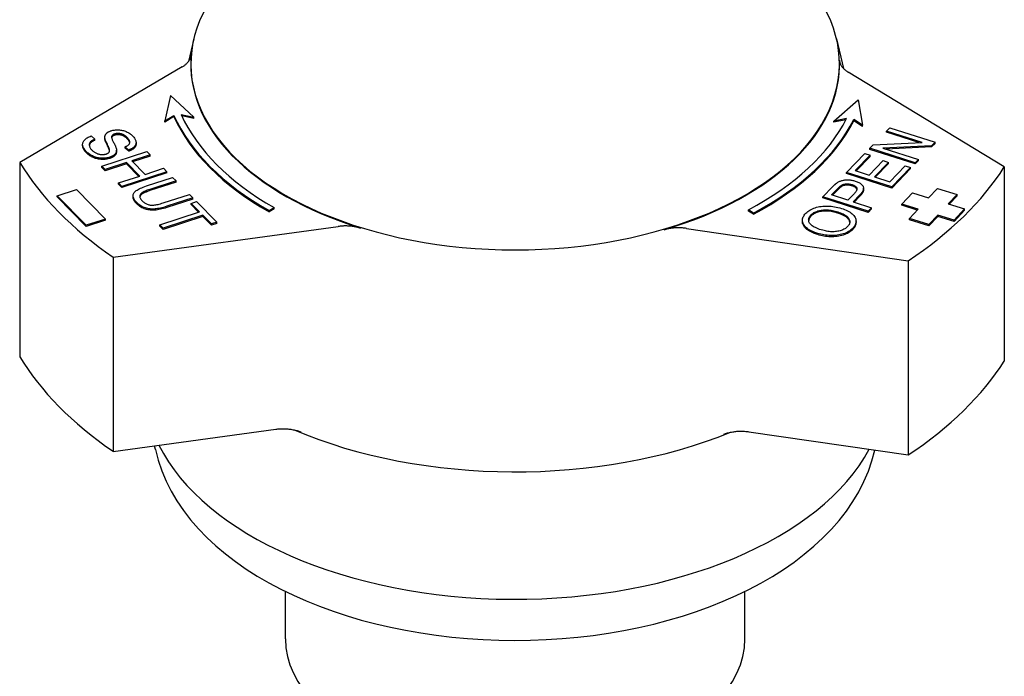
# Model space of a CAD drawing. Header units: millimetres. Extents: x 81 to 326, y -65 to 264.
# Tile 6 of 12: x 260 to 326, y 100 to 145. Entities that reach past the tile are written whole.
import ezdxf

# ---------------------------------------------------------------- set-up
doc = ezdxf.new("R2010")
doc.units = ezdxf.units.MM
doc.layers.add('Detail', color=2, linetype='Continuous')

msp = doc.modelspace()

# ---------------------------------------------------------------- linework, layer by layer
at = {"layer": 'Detail'}
for p, q in [((271.335, 143.459), (270.966, 141.909)), ((314.696, 143.459), (315.177, 141.446)), ((270.545, 141.556), (259.585, 135.106)), ((326.023, 134.804), (315.486, 141.205)), ((269.768, 139.621), (269.387, 137.914)), ((271.345, 138.157), (269.768, 139.621)), ((314.511, 137.898), (316.169, 139.332)), ((316.169, 139.332), (316.454, 137.619)), ((269.387, 137.914), (269.992, 138.282)), ((269.992, 138.2), (269.387, 137.832)), ((269.992, 138.2), (269.992, 138.282)), ((270.481, 138.343), (271.345, 138.157)), ((271.345, 138.075), (270.522, 138.252)), ((269.387, 137.832), (269.387, 137.914)), ((271.345, 138.075), (271.345, 138.157)), ((315.385, 138.068), (314.511, 137.898)), ((315.338, 137.977), (314.511, 137.816)), ((314.511, 137.816), (314.511, 137.898)), ((316.454, 137.619), (315.87, 137.998)), ((315.87, 137.916), (315.87, 137.998)), ((316.454, 137.537), (315.87, 137.916)), ((316.454, 137.537), (316.454, 137.619)), ((264.407, 136.893), (264.655, 136.685)), ((265.793, 136.792), (265.793, 136.874)), ((318.078, 137.226), (318.293, 137.448)), ((320.479, 136.46), (318.078, 137.226)), ((318.078, 137.144), (318.078, 137.226)), ((320.256, 136.45), (318.078, 137.144)), ((318.293, 137.448), (321.352, 136.473)), ((263.833, 136.245), (263.833, 136.327)), ((264.655, 136.603), (264.655, 136.685)), ((265.333, 136.725), (265.333, 136.807)), ((265.333, 136.699), (265.333, 136.78)), ((267.437, 136.36), (267.437, 136.442)), ((316.953, 136.065), (317.184, 136.303)), ((317.184, 136.303), (320.479, 136.46)), ((321.121, 136.235), (317.826, 136.077)), ((321.352, 136.473), (321.121, 136.235)), ((321.352, 136.391), (321.121, 136.153)), ((321.121, 136.153), (321.121, 136.235)), ((321.352, 136.391), (321.352, 136.473)), ((265.123, 134.858), (268.168, 135.848)), ((265.636, 135.937), (265.636, 136.019)), ((266.118, 135.849), (266.118, 135.931)), ((266.939, 135.947), (266.691, 136.158)), ((266.691, 136.076), (266.691, 136.158)), ((266.939, 135.865), (266.691, 136.076)), ((266.939, 135.865), (266.939, 135.947)), ((268.397, 135.617), (267.146, 135.21)), ((268.397, 135.535), (267.207, 135.148)), ((268.168, 135.848), (268.397, 135.617)), ((268.397, 135.535), (268.397, 135.617)), ((315.375, 134.436), (316.606, 135.707)), ((316.967, 135.591), (315.961, 134.554)), ((316.606, 135.707), (316.967, 135.591)), ((320.012, 135.09), (316.953, 136.065)), ((316.953, 135.983), (316.953, 136.065)), ((320.012, 135.008), (316.953, 135.983)), ((316.967, 135.51), (316.967, 135.591)), ((317.826, 136.077), (320.227, 135.312)), ((321.121, 136.153), (318.049, 136.006)), ((259.585, 135.106), (259.585, 121.999)), ((266.786, 135.093), (265.352, 134.627)), ((266.786, 135.011), (265.352, 134.545)), ((267.681, 134.188), (266.786, 135.093)), ((266.786, 135.011), (266.786, 135.093)), ((267.62, 134.168), (266.786, 135.011)), ((267.146, 135.21), (268.041, 134.305)), ((316.967, 135.51), (316.022, 134.534)), ((316.896, 134.256), (317.839, 135.228)), ((318.2, 135.113), (317.258, 134.14)), ((318.2, 135.031), (317.319, 134.121)), ((317.839, 135.228), (318.2, 135.113)), ((318.2, 135.031), (318.2, 135.113)), ((318.298, 133.809), (319.342, 134.887)), ((319.342, 134.887), (319.704, 134.772)), ((320.227, 135.312), (320.012, 135.09)), ((320.227, 135.23), (320.012, 135.008)), ((320.012, 135.008), (320.012, 135.09)), ((320.227, 135.23), (320.227, 135.312)), ((265.352, 134.627), (265.123, 134.858)), ((265.123, 134.776), (265.123, 134.858)), ((265.352, 134.545), (265.123, 134.776)), ((265.352, 134.545), (265.352, 134.627)), ((269.521, 134.48), (266.476, 133.49)), ((269.521, 134.398), (266.476, 133.408)), ((268.041, 134.305), (269.292, 134.712)), ((269.292, 134.712), (269.521, 134.48)), ((269.521, 134.398), (269.521, 134.48)), ((318.434, 133.461), (315.375, 134.436)), ((315.375, 134.354), (315.375, 134.436)), ((318.434, 133.379), (315.375, 134.354)), ((315.961, 134.554), (316.896, 134.256)), ((319.704, 134.772), (318.434, 133.461)), ((319.704, 134.69), (318.434, 133.379)), ((319.704, 134.69), (319.704, 134.772)), ((326.023, 134.804), (326.023, 121.698)), ((266.247, 133.722), (267.681, 134.188)), ((266.476, 133.49), (266.247, 133.722)), ((266.247, 133.64), (266.247, 133.722)), ((266.476, 133.408), (266.247, 133.64)), ((268.146, 133.519), (269.905, 134.091)), ((270.134, 133.86), (268.377, 133.288)), ((270.134, 133.778), (268.377, 133.206)), ((269.905, 134.091), (270.134, 133.86)), ((270.134, 133.778), (270.134, 133.86)), ((317.258, 134.14), (318.298, 133.809)), ((262.111, 132.863), (263.418, 133.286)), ((263.418, 133.286), (265.383, 131.288)), ((266.476, 133.408), (266.476, 133.49)), ((269.277, 132.378), (271.033, 132.949)), ((271.033, 132.949), (271.262, 132.717)), ((313.784, 132.795), (314.426, 133.457)), ((314.371, 132.913), (314.807, 133.362)), ((315.465, 132.564), (314.371, 132.913)), ((314.807, 133.28), (314.432, 132.893)), ((315.904, 133.017), (315.465, 132.564)), ((316.263, 132.899), (315.826, 132.449)), ((316.527, 133.285), (316.527, 133.367)), ((318.434, 133.379), (318.434, 133.461)), ((319.108, 132.296), (319.818, 133.054)), ((319.818, 133.054), (320.919, 132.714)), ((320.919, 132.714), (321.51, 133.346)), ((321.51, 133.346), (322.832, 132.939)), ((322.832, 132.939), (322.24, 132.307)), ((322.832, 132.857), (322.832, 132.939)), ((264.076, 130.865), (262.111, 132.863)), ((262.111, 132.781), (262.111, 132.863)), ((264.076, 130.783), (262.111, 132.781)), ((267.242, 132.774), (267.242, 132.856)), ((271.262, 132.717), (269.503, 132.146)), ((271.262, 132.636), (269.503, 132.064)), ((271.154, 132.346), (271.514, 132.463)), ((271.722, 131.771), (271.154, 132.346)), ((271.154, 132.264), (271.154, 132.346)), ((271.661, 131.751), (271.154, 132.264)), ((271.262, 132.636), (271.262, 132.717)), ((271.514, 132.463), (272.882, 131.079)), ((316.844, 131.82), (313.784, 132.795)), ((313.784, 132.713), (313.784, 132.795)), ((316.844, 131.738), (313.784, 132.713)), ((315.826, 132.449), (317.069, 132.053)), ((316.263, 132.818), (315.887, 132.429)), ((320.209, 131.956), (319.108, 132.296)), ((319.108, 132.214), (319.108, 132.296)), ((320.149, 131.893), (319.108, 132.214)), ((322.24, 132.307), (323.341, 131.968)), ((322.832, 132.857), (322.3, 132.289)), ((269.037, 130.898), (271.722, 131.771)), ((276.408, 131.855), (276.761, 132.058)), ((276.761, 131.976), (276.408, 131.773)), ((276.408, 131.773), (276.408, 131.855)), ((276.761, 131.976), (276.761, 132.058)), ((309.096, 131.693), (308.755, 131.903)), ((308.755, 131.821), (308.755, 131.903)), ((309.096, 131.611), (308.755, 131.821)), ((309.096, 131.611), (309.096, 131.693)), ((317.069, 132.053), (316.844, 131.82)), ((317.069, 131.971), (316.844, 131.738)), ((316.844, 131.738), (316.844, 131.82)), ((317.069, 131.971), (317.069, 132.053)), ((319.617, 131.325), (320.209, 131.956)), ((321.53, 131.549), (320.938, 130.918)), ((322.631, 131.21), (321.53, 131.549)), ((321.53, 131.467), (321.53, 131.549)), ((323.341, 131.968), (322.631, 131.21)), ((323.341, 131.886), (322.631, 131.128)), ((323.341, 131.886), (323.341, 131.968)), ((265.383, 131.288), (264.076, 130.865)), ((265.383, 131.206), (264.076, 130.783)), ((265.383, 131.206), (265.383, 131.288)), ((269.266, 130.667), (269.037, 130.898)), ((269.037, 130.816), (269.037, 130.898)), ((271.951, 131.54), (269.266, 130.667)), ((271.951, 131.458), (269.266, 130.585)), ((272.522, 130.962), (271.951, 131.54)), ((271.951, 131.458), (271.951, 131.54)), ((272.522, 130.88), (271.951, 131.458)), ((272.882, 131.079), (272.522, 130.962)), ((272.882, 130.997), (272.522, 130.88)), ((272.522, 130.88), (272.522, 130.962)), ((272.882, 130.997), (272.882, 131.079)), ((312.4, 131.119), (312.4, 131.201)), ((316.017, 131.076), (316.017, 131.158)), ((320.938, 130.918), (319.617, 131.325)), ((319.617, 131.243), (319.617, 131.325)), ((320.938, 130.836), (319.617, 131.243)), ((321.53, 131.467), (320.938, 130.836)), ((320.938, 130.836), (320.938, 130.918)), ((322.631, 131.128), (321.53, 131.467)), ((322.631, 131.128), (322.631, 131.21)), ((264.076, 130.783), (264.076, 130.865)), ((265.897, 128.719), (281.084, 130.787)), ((269.266, 130.585), (269.037, 130.816)), ((269.266, 130.585), (269.266, 130.667)), ((304.57, 130.657), (319.536, 128.476)), ((265.897, 128.719), (265.897, 115.612)), ((319.536, 128.476), (319.536, 115.369)), ((265.897, 115.612), (276.86, 117.105)), ((308.791, 116.936), (319.536, 115.369)), ((268.741, 115.739), (268.686, 115.992)), ((277.515, 102.952), (277.515, 106.156)), ((308.517, 102.952), (308.517, 106.156))]:
    msp.add_line(p, q, dxfattribs=at)
at = {"layer": 'Detail', "flags": 128}
for points in [[(270.545, 141.556), (270.589, 141.583), (270.632, 141.61), (270.673, 141.638), (270.713, 141.667), (270.751, 141.697), (270.788, 141.727), (270.823, 141.758), (270.856, 141.789), (270.888, 141.821), (270.918, 141.853), (270.947, 141.886), (270.974, 141.92), (270.999, 141.953), (271.022, 141.988), (271.044, 142.022), (271.063, 142.057), (271.081, 142.093), (271.097, 142.128), (271.111, 142.164), (271.123, 142.2), (271.133, 142.236), (271.141, 142.273), (271.147, 142.309), (271.151, 142.346)], [(314.902, 142.012), (314.905, 141.975), (314.909, 141.938), (314.916, 141.901), (314.924, 141.864), (314.935, 141.827), (314.948, 141.791), (314.962, 141.754), (314.979, 141.719), (314.997, 141.683), (315.017, 141.648), (315.04, 141.612), (315.064, 141.578), (315.09, 141.544), (315.117, 141.51), (315.147, 141.477), (315.178, 141.444), (315.211, 141.412), (315.246, 141.381), (315.282, 141.35), (315.32, 141.319), (315.359, 141.29), (315.4, 141.261), (315.442, 141.233), (315.486, 141.205)], [(264.113, 135.812), (264.057, 135.871), (264.008, 135.929), (263.965, 135.985), (263.927, 136.041), (263.896, 136.095), (263.872, 136.147), (263.853, 136.199), (263.841, 136.249), (263.834, 136.299), (263.834, 136.347), (263.839, 136.394), (263.85, 136.441), (263.868, 136.487), (263.891, 136.531), (263.92, 136.575), (263.955, 136.618), (263.995, 136.659), (264.04, 136.699), (264.089, 136.736), (264.143, 136.771), (264.202, 136.805), (264.266, 136.836), (264.334, 136.865), (264.407, 136.893)], [(265.333, 136.78), (265.333, 136.807), (265.333, 136.833), (265.336, 136.859), (265.34, 136.883), (265.346, 136.908), (265.353, 136.931), (265.362, 136.954), (265.373, 136.976), (265.385, 136.998), (265.399, 137.019), (265.415, 137.039), (265.432, 137.059), (265.451, 137.078), (265.471, 137.096), (265.493, 137.114), (265.516, 137.131), (265.54, 137.147), (265.566, 137.163), (265.593, 137.178), (265.622, 137.192), (265.652, 137.206), (265.683, 137.219), (265.716, 137.231), (265.75, 137.243)], [(265.75, 137.243), (265.809, 137.261), (265.869, 137.275), (265.93, 137.288), (265.993, 137.297), (266.057, 137.304), (266.122, 137.308), (266.188, 137.309), (266.256, 137.308), (266.324, 137.304), (266.391, 137.297), (266.458, 137.286), (266.523, 137.273), (266.588, 137.256), (266.652, 137.236), (266.715, 137.214), (266.777, 137.187), (266.838, 137.159), (266.896, 137.128), (266.952, 137.095), (267.006, 137.06), (267.058, 137.023), (267.107, 136.984), (267.154, 136.943), (267.199, 136.9)], [(265.793, 136.874), (265.788, 136.855), (265.787, 136.834), (265.787, 136.809), (265.791, 136.782), (265.798, 136.751), (265.807, 136.718), (265.82, 136.681), (265.835, 136.641), (265.853, 136.599), (265.874, 136.553), (265.897, 136.504), (265.924, 136.453), (265.951, 136.401), (265.976, 136.352), (265.999, 136.305), (266.02, 136.261), (266.039, 136.219), (266.055, 136.18), (266.07, 136.144), (266.083, 136.11), (266.093, 136.079), (266.102, 136.051), (266.108, 136.025), (266.113, 136.001)], [(265.998, 137.03), (265.984, 137.025), (265.971, 137.021), (265.958, 137.016), (265.946, 137.011), (265.934, 137.005), (265.923, 137), (265.912, 136.994), (265.902, 136.989), (265.892, 136.983), (265.882, 136.977), (265.873, 136.97), (265.864, 136.964), (265.856, 136.957), (265.848, 136.951), (265.841, 136.944), (265.834, 136.937), (265.827, 136.929), (265.821, 136.922), (265.815, 136.914), (265.81, 136.907), (265.805, 136.899), (265.801, 136.89), (265.797, 136.882), (265.793, 136.874)], [(265.998, 136.948), (265.984, 136.943), (265.971, 136.939), (265.958, 136.934), (265.946, 136.929), (265.934, 136.923), (265.923, 136.918), (265.912, 136.913), (265.902, 136.907), (265.892, 136.901), (265.882, 136.895), (265.873, 136.889), (265.864, 136.882), (265.856, 136.876), (265.848, 136.869), (265.841, 136.862), (265.834, 136.855), (265.827, 136.847), (265.821, 136.84), (265.815, 136.832), (265.81, 136.825), (265.805, 136.817), (265.801, 136.809), (265.797, 136.8), (265.793, 136.792)], [(266.853, 136.775), (266.819, 136.809), (266.784, 136.841), (266.748, 136.87), (266.712, 136.898), (266.676, 136.923), (266.64, 136.946), (266.603, 136.967), (266.567, 136.986), (266.529, 137.002), (266.492, 137.016), (266.454, 137.028), (266.416, 137.038), (266.378, 137.046), (266.34, 137.053), (266.303, 137.057), (266.267, 137.061), (266.231, 137.062), (266.196, 137.063), (266.162, 137.061), (266.128, 137.058), (266.094, 137.053), (266.062, 137.047), (266.029, 137.039), (265.998, 137.03)], [(266.853, 136.693), (266.819, 136.727), (266.784, 136.759), (266.748, 136.789), (266.712, 136.816), (266.676, 136.841), (266.64, 136.864), (266.603, 136.885), (266.567, 136.904), (266.529, 136.92), (266.492, 136.934), (266.454, 136.946), (266.416, 136.956), (266.378, 136.964), (266.34, 136.971), (266.303, 136.976), (266.267, 136.979), (266.231, 136.981), (266.196, 136.981), (266.162, 136.979), (266.128, 136.976), (266.094, 136.971), (266.062, 136.965), (266.029, 136.957), (265.998, 136.948)], [(267.199, 136.9), (267.245, 136.852), (267.286, 136.803), (267.322, 136.756), (267.353, 136.708), (267.379, 136.661), (267.401, 136.614), (267.417, 136.568), (267.429, 136.522), (267.436, 136.476), (267.437, 136.432), (267.433, 136.389), (267.424, 136.346), (267.409, 136.305), (267.39, 136.265), (267.364, 136.226), (267.334, 136.188), (267.299, 136.152), (267.259, 136.117), (267.216, 136.084), (267.169, 136.053), (267.118, 136.024), (267.062, 135.996), (267.003, 135.97), (266.939, 135.947)], [(264.113, 135.73), (264.09, 135.754), (264.068, 135.777), (264.047, 135.801), (264.027, 135.824), (264.008, 135.847), (263.99, 135.869), (263.973, 135.892), (263.957, 135.914), (263.942, 135.936), (263.928, 135.958), (263.915, 135.98), (263.902, 136.001), (263.891, 136.023), (263.881, 136.044), (263.872, 136.065), (263.864, 136.086), (263.856, 136.106), (263.85, 136.126), (263.845, 136.147), (263.841, 136.167), (263.837, 136.186), (263.835, 136.206), (263.834, 136.225), (263.833, 136.245)], [(264.655, 136.685), (264.604, 136.662), (264.556, 136.639), (264.512, 136.615), (264.472, 136.591), (264.436, 136.566), (264.404, 136.541), (264.375, 136.516), (264.351, 136.49), (264.33, 136.463), (264.313, 136.435), (264.3, 136.406), (264.29, 136.375), (264.284, 136.343), (264.282, 136.309), (264.283, 136.274), (264.288, 136.237), (264.297, 136.2), (264.309, 136.163), (264.325, 136.126), (264.345, 136.089), (264.369, 136.051), (264.396, 136.014), (264.427, 135.977), (264.462, 135.94)], [(264.655, 136.603), (264.627, 136.591), (264.6, 136.578), (264.574, 136.566), (264.549, 136.553), (264.525, 136.54), (264.502, 136.527), (264.481, 136.514), (264.46, 136.501), (264.441, 136.488), (264.423, 136.474), (264.406, 136.461), (264.39, 136.447), (264.375, 136.433), (264.361, 136.42), (264.349, 136.405), (264.337, 136.391), (264.327, 136.376), (264.318, 136.361), (264.309, 136.346), (264.302, 136.33), (264.296, 136.313), (264.291, 136.297), (264.287, 136.279), (264.284, 136.262)], [(265.636, 136.019), (265.631, 136.034), (265.625, 136.053), (265.618, 136.074), (265.609, 136.097), (265.598, 136.123), (265.585, 136.152), (265.571, 136.183), (265.556, 136.217), (265.538, 136.254), (265.519, 136.293), (265.499, 136.335), (265.477, 136.379), (265.455, 136.424), (265.435, 136.467), (265.416, 136.507), (265.4, 136.546), (265.385, 136.582), (265.372, 136.617), (265.361, 136.649), (265.352, 136.68), (265.344, 136.708), (265.339, 136.734), (265.335, 136.758), (265.333, 136.78)], [(265.333, 136.699), (265.333, 136.7), (265.333, 136.701), (265.333, 136.702), (265.333, 136.703), (265.333, 136.704), (265.333, 136.705), (265.333, 136.706), (265.333, 136.708), (265.333, 136.709), (265.333, 136.71), (265.333, 136.711), (265.333, 136.712), (265.333, 136.713), (265.333, 136.714), (265.333, 136.715), (265.333, 136.716), (265.333, 136.718), (265.333, 136.719), (265.333, 136.72), (265.333, 136.721), (265.333, 136.722), (265.333, 136.723), (265.333, 136.724), (265.333, 136.725)], [(265.636, 135.937), (265.631, 135.952), (265.625, 135.971), (265.618, 135.992), (265.609, 136.015), (265.598, 136.041), (265.585, 136.07), (265.571, 136.101), (265.556, 136.135), (265.538, 136.172), (265.519, 136.211), (265.499, 136.253), (265.477, 136.298), (265.455, 136.342), (265.435, 136.385), (265.416, 136.425), (265.4, 136.464), (265.385, 136.501), (265.372, 136.535), (265.361, 136.567), (265.352, 136.598), (265.344, 136.626), (265.339, 136.652), (265.335, 136.676), (265.333, 136.699)], [(265.793, 136.792), (265.793, 136.791), (265.793, 136.791), (265.793, 136.791), (265.793, 136.791), (265.793, 136.79), (265.793, 136.79), (265.792, 136.79), (265.792, 136.789), (265.792, 136.789), (265.792, 136.789), (265.792, 136.788), (265.792, 136.788), (265.792, 136.788), (265.792, 136.787), (265.792, 136.787), (265.792, 136.787), (265.791, 136.786), (265.791, 136.786), (265.791, 136.786), (265.791, 136.785), (265.791, 136.785), (265.791, 136.785), (265.791, 136.784), (265.791, 136.784)], [(266.691, 136.158), (266.735, 136.177), (266.776, 136.196), (266.813, 136.216), (266.848, 136.237), (266.879, 136.258), (266.907, 136.279), (266.932, 136.302), (266.953, 136.324), (266.972, 136.348), (266.987, 136.372), (267, 136.396), (267.009, 136.421), (267.014, 136.447), (267.017, 136.473), (267.016, 136.5), (267.011, 136.528), (267.004, 136.556), (266.992, 136.585), (266.978, 136.615), (266.96, 136.646), (266.938, 136.677), (266.913, 136.709), (266.885, 136.742), (266.853, 136.775)], [(267.013, 136.438), (267.011, 136.448), (267.009, 136.458), (267.006, 136.467), (267.003, 136.477), (266.999, 136.487), (266.995, 136.497), (266.99, 136.508), (266.986, 136.518), (266.98, 136.528), (266.975, 136.539), (266.969, 136.549), (266.962, 136.56), (266.955, 136.57), (266.948, 136.581), (266.941, 136.592), (266.933, 136.603), (266.924, 136.614), (266.915, 136.625), (266.906, 136.636), (266.896, 136.647), (266.886, 136.659), (266.876, 136.67), (266.865, 136.682), (266.853, 136.693)], [(267.437, 136.36), (267.436, 136.334), (267.434, 136.309), (267.429, 136.284), (267.422, 136.259), (267.414, 136.234), (267.404, 136.21), (267.391, 136.187), (267.377, 136.163), (267.361, 136.14), (267.344, 136.118), (267.324, 136.096), (267.303, 136.074), (267.281, 136.053), (267.257, 136.033), (267.231, 136.013), (267.205, 135.994), (267.176, 135.976), (267.147, 135.958), (267.116, 135.941), (267.083, 135.924), (267.049, 135.908), (267.014, 135.893), (266.978, 135.879), (266.939, 135.865)], [(265.663, 135.463), (265.602, 135.445), (265.538, 135.429), (265.474, 135.416), (265.407, 135.406), (265.339, 135.399), (265.27, 135.394), (265.199, 135.393), (265.126, 135.394), (265.053, 135.398), (264.981, 135.405), (264.91, 135.416), (264.839, 135.429), (264.769, 135.446), (264.7, 135.466), (264.632, 135.489), (264.565, 135.515), (264.499, 135.544), (264.436, 135.575), (264.376, 135.609), (264.318, 135.645), (264.263, 135.683), (264.211, 135.724), (264.161, 135.767), (264.113, 135.812)], [(265.663, 135.381), (265.602, 135.363), (265.538, 135.347), (265.474, 135.334), (265.407, 135.324), (265.339, 135.317), (265.27, 135.313), (265.199, 135.311), (265.126, 135.312), (265.053, 135.316), (264.981, 135.323), (264.91, 135.334), (264.839, 135.347), (264.769, 135.364), (264.7, 135.384), (264.632, 135.407), (264.565, 135.433), (264.499, 135.462), (264.436, 135.493), (264.376, 135.527), (264.318, 135.563), (264.263, 135.601), (264.211, 135.642), (264.161, 135.685), (264.113, 135.73)], [(264.462, 135.94), (264.496, 135.908), (264.53, 135.877), (264.566, 135.848), (264.602, 135.821), (264.64, 135.795), (264.68, 135.771), (264.72, 135.749), (264.762, 135.728), (264.804, 135.71), (264.846, 135.693), (264.888, 135.678), (264.931, 135.666), (264.973, 135.656), (265.015, 135.648), (265.057, 135.642), (265.099, 135.638), (265.141, 135.637), (265.181, 135.637), (265.221, 135.639), (265.261, 135.642), (265.299, 135.647), (265.336, 135.655), (265.373, 135.663), (265.409, 135.674)], [(265.409, 135.674), (265.432, 135.682), (265.454, 135.691), (265.476, 135.7), (265.495, 135.709), (265.514, 135.719), (265.532, 135.73), (265.548, 135.741), (265.563, 135.752), (265.578, 135.764), (265.59, 135.776), (265.602, 135.789), (265.613, 135.803), (265.622, 135.817), (265.63, 135.832), (265.637, 135.847), (265.642, 135.863), (265.646, 135.88), (265.648, 135.898), (265.65, 135.916), (265.65, 135.935), (265.648, 135.955), (265.645, 135.975), (265.641, 135.997), (265.636, 136.019)], [(265.647, 135.884), (265.646, 135.887), (265.646, 135.889), (265.646, 135.891), (265.645, 135.893), (265.645, 135.895), (265.645, 135.897), (265.644, 135.899), (265.644, 135.901), (265.643, 135.904), (265.643, 135.906), (265.643, 135.908), (265.642, 135.91), (265.642, 135.912), (265.641, 135.914), (265.641, 135.917), (265.64, 135.919), (265.64, 135.921), (265.639, 135.923), (265.639, 135.925), (265.638, 135.928), (265.637, 135.93), (265.637, 135.932), (265.636, 135.934), (265.636, 135.937)], [(266.113, 136.001), (266.116, 135.97), (266.118, 135.939), (266.117, 135.909), (266.115, 135.88), (266.11, 135.852), (266.104, 135.824), (266.095, 135.797), (266.085, 135.772), (266.072, 135.746), (266.058, 135.722), (266.042, 135.699), (266.023, 135.676), (266.003, 135.654), (265.981, 135.633), (265.957, 135.613), (265.932, 135.593), (265.904, 135.574), (265.875, 135.556), (265.844, 135.539), (265.812, 135.522), (265.777, 135.506), (265.741, 135.491), (265.703, 135.477), (265.663, 135.463)], [(266.118, 135.849), (266.117, 135.822), (266.114, 135.796), (266.11, 135.77), (266.105, 135.745), (266.097, 135.721), (266.088, 135.697), (266.078, 135.674), (266.065, 135.652), (266.052, 135.63), (266.036, 135.609), (266.019, 135.589), (266, 135.569), (265.98, 135.55), (265.959, 135.532), (265.936, 135.514), (265.911, 135.497), (265.885, 135.48), (265.858, 135.464), (265.829, 135.449), (265.799, 135.434), (265.767, 135.42), (265.734, 135.406), (265.699, 135.393), (265.663, 135.381)], [(314.426, 133.457), (314.44, 133.471), (314.454, 133.486), (314.468, 133.499), (314.481, 133.513), (314.495, 133.526), (314.508, 133.539), (314.521, 133.551), (314.534, 133.564), (314.546, 133.575), (314.559, 133.587), (314.571, 133.598), (314.583, 133.609), (314.595, 133.62), (314.607, 133.63), (314.619, 133.64), (314.63, 133.65), (314.641, 133.659), (314.652, 133.668), (314.663, 133.676), (314.674, 133.685), (314.685, 133.693), (314.695, 133.7), (314.705, 133.708), (314.715, 133.715)], [(314.715, 133.715), (314.757, 133.743), (314.799, 133.77), (314.841, 133.794), (314.885, 133.817), (314.929, 133.837), (314.975, 133.855), (315.021, 133.872), (315.068, 133.886), (315.116, 133.899), (315.165, 133.909), (315.217, 133.918), (315.27, 133.925), (315.325, 133.929), (315.381, 133.932), (315.439, 133.933), (315.499, 133.933), (315.559, 133.93), (315.619, 133.925), (315.678, 133.918), (315.737, 133.909), (315.796, 133.898), (315.854, 133.885), (315.912, 133.87), (315.969, 133.853)], [(314.807, 133.362), (314.819, 133.375), (314.832, 133.387), (314.844, 133.4), (314.856, 133.412), (314.868, 133.423), (314.879, 133.434), (314.89, 133.445), (314.901, 133.455), (314.912, 133.465), (314.922, 133.475), (314.933, 133.484), (314.943, 133.493), (314.953, 133.501), (314.962, 133.509), (314.971, 133.517), (314.981, 133.524), (314.989, 133.531), (314.998, 133.538), (315.006, 133.544), (315.015, 133.55), (315.022, 133.555), (315.03, 133.561), (315.038, 133.565), (315.045, 133.57)], [(315.045, 133.57), (315.067, 133.582), (315.09, 133.594), (315.114, 133.604), (315.138, 133.614), (315.164, 133.623), (315.19, 133.631), (315.217, 133.638), (315.245, 133.644), (315.274, 133.649), (315.304, 133.653), (315.335, 133.656), (315.366, 133.659), (315.398, 133.66), (315.43, 133.661), (315.462, 133.66), (315.494, 133.659), (315.526, 133.656), (315.557, 133.652), (315.589, 133.648), (315.621, 133.642), (315.653, 133.635), (315.685, 133.628), (315.717, 133.619), (315.749, 133.61)], [(315.749, 133.528), (315.717, 133.537), (315.685, 133.546), (315.653, 133.554), (315.621, 133.56), (315.589, 133.566), (315.557, 133.57), (315.526, 133.574), (315.494, 133.577), (315.462, 133.578), (315.43, 133.579), (315.398, 133.578), (315.366, 133.577), (315.335, 133.575), (315.304, 133.571), (315.274, 133.567), (315.245, 133.562), (315.217, 133.556), (315.19, 133.549), (315.164, 133.541), (315.138, 133.532), (315.114, 133.522), (315.09, 133.512), (315.067, 133.5), (315.045, 133.488)], [(315.749, 133.61), (315.792, 133.595), (315.831, 133.58), (315.868, 133.564), (315.902, 133.547), (315.934, 133.529), (315.962, 133.511), (315.987, 133.492), (316.009, 133.472), (316.029, 133.451), (316.045, 133.429), (316.058, 133.407), (316.069, 133.384), (316.076, 133.36), (316.079, 133.335), (316.079, 133.308), (316.075, 133.281), (316.067, 133.252), (316.055, 133.222), (316.039, 133.191), (316.02, 133.159), (315.997, 133.125), (315.97, 133.09), (315.939, 133.054), (315.904, 133.017)], [(315.969, 133.853), (316.032, 133.831), (316.092, 133.808), (316.148, 133.784), (316.2, 133.758), (316.249, 133.731), (316.294, 133.702), (316.336, 133.672), (316.374, 133.641), (316.409, 133.608), (316.44, 133.573), (316.467, 133.537), (316.491, 133.5), (316.51, 133.461), (316.521, 133.42), (316.526, 133.377), (316.524, 133.332), (316.516, 133.284), (316.5, 133.235), (316.478, 133.184), (316.449, 133.131), (316.412, 133.076), (316.37, 133.019), (316.32, 132.96), (316.263, 132.899)], [(267.492, 132.394), (267.435, 132.454), (267.385, 132.514), (267.343, 132.572), (267.308, 132.629), (267.281, 132.684), (267.261, 132.738), (267.248, 132.791), (267.242, 132.843), (267.244, 132.893), (267.252, 132.942), (267.268, 132.99), (267.29, 133.036), (267.32, 133.08), (267.356, 133.123), (267.399, 133.165), (267.449, 133.205), (267.507, 133.244), (267.573, 133.284), (267.647, 133.323), (267.73, 133.362), (267.821, 133.401), (267.921, 133.441), (268.029, 133.48), (268.146, 133.519)], [(268.377, 133.288), (268.282, 133.257), (268.195, 133.226), (268.116, 133.196), (268.044, 133.166), (267.98, 133.138), (267.924, 133.11), (267.876, 133.083), (267.836, 133.057), (267.801, 133.031), (267.772, 133.003), (267.746, 132.975), (267.726, 132.946), (267.71, 132.915), (267.698, 132.884), (267.691, 132.851), (267.689, 132.818), (267.691, 132.783), (267.698, 132.749), (267.71, 132.714), (267.726, 132.678), (267.746, 132.642), (267.772, 132.606), (267.802, 132.569), (267.836, 132.532)], [(268.377, 133.206), (268.317, 133.187), (268.261, 133.168), (268.208, 133.148), (268.157, 133.13), (268.11, 133.111), (268.065, 133.093), (268.023, 133.075), (267.985, 133.058), (267.949, 133.041), (267.916, 133.024), (267.886, 133.007), (267.859, 132.991), (267.835, 132.975), (267.813, 132.959), (267.794, 132.942), (267.775, 132.925), (267.759, 132.908), (267.744, 132.89), (267.731, 132.872), (267.72, 132.854), (267.71, 132.835), (267.703, 132.816), (267.697, 132.796), (267.692, 132.776)], [(315.045, 133.488), (315.038, 133.483), (315.03, 133.479), (315.022, 133.474), (315.015, 133.468), (315.006, 133.462), (314.998, 133.456), (314.989, 133.449), (314.981, 133.442), (314.971, 133.435), (314.962, 133.427), (314.953, 133.419), (314.943, 133.411), (314.933, 133.402), (314.922, 133.393), (314.912, 133.383), (314.901, 133.373), (314.89, 133.363), (314.879, 133.352), (314.868, 133.341), (314.856, 133.33), (314.844, 133.318), (314.832, 133.306), (314.819, 133.293), (314.807, 133.28)], [(316.075, 133.282), (316.071, 133.295), (316.067, 133.308), (316.061, 133.32), (316.055, 133.332), (316.047, 133.344), (316.039, 133.356), (316.03, 133.367), (316.02, 133.378), (316.01, 133.389), (315.998, 133.4), (315.986, 133.411), (315.972, 133.421), (315.958, 133.431), (315.944, 133.441), (315.928, 133.451), (315.911, 133.46), (315.894, 133.469), (315.876, 133.478), (315.857, 133.487), (315.837, 133.496), (315.816, 133.504), (315.794, 133.512), (315.772, 133.52), (315.749, 133.528)], [(316.527, 133.285), (316.526, 133.268), (316.525, 133.252), (316.522, 133.235), (316.519, 133.217), (316.515, 133.2), (316.51, 133.182), (316.504, 133.164), (316.497, 133.146), (316.489, 133.127), (316.481, 133.109), (316.471, 133.09), (316.461, 133.07), (316.449, 133.051), (316.437, 133.031), (316.424, 133.011), (316.409, 132.99), (316.394, 132.97), (316.378, 132.949), (316.361, 132.927), (316.344, 132.906), (316.325, 132.884), (316.305, 132.862), (316.285, 132.84), (316.263, 132.818)], [(267.492, 132.312), (267.471, 132.333), (267.452, 132.354), (267.433, 132.374), (267.415, 132.395), (267.398, 132.415), (267.382, 132.436), (267.367, 132.456), (267.353, 132.476), (267.339, 132.495), (267.327, 132.515), (267.315, 132.535), (267.304, 132.554), (267.294, 132.573), (267.285, 132.592), (267.277, 132.611), (267.27, 132.63), (267.263, 132.648), (267.257, 132.667), (267.253, 132.685), (267.249, 132.703), (267.246, 132.721), (267.244, 132.739), (267.242, 132.757), (267.242, 132.774)], [(269.503, 132.146), (269.39, 132.11), (269.282, 132.078), (269.177, 132.051), (269.077, 132.026), (268.98, 132.006), (268.888, 131.99), (268.8, 131.977), (268.716, 131.968), (268.634, 131.963), (268.552, 131.962), (268.471, 131.965), (268.389, 131.972), (268.308, 131.983), (268.227, 131.998), (268.146, 132.017), (268.065, 132.04), (267.985, 132.068), (267.908, 132.1), (267.833, 132.137), (267.76, 132.179), (267.689, 132.225), (267.621, 132.277), (267.555, 132.333), (267.492, 132.394)], [(269.503, 132.064), (269.39, 132.028), (269.282, 131.996), (269.177, 131.969), (269.077, 131.944), (268.98, 131.924), (268.888, 131.908), (268.8, 131.895), (268.716, 131.886), (268.634, 131.881), (268.552, 131.88), (268.471, 131.883), (268.389, 131.89), (268.308, 131.901), (268.227, 131.916), (268.146, 131.935), (268.065, 131.958), (267.985, 131.986), (267.908, 132.018), (267.833, 132.055), (267.76, 132.097), (267.689, 132.144), (267.621, 132.195), (267.555, 132.251), (267.492, 132.312)], [(267.836, 132.532), (267.878, 132.491), (267.922, 132.453), (267.965, 132.418), (268.01, 132.386), (268.056, 132.357), (268.102, 132.331), (268.149, 132.308), (268.197, 132.287), (268.246, 132.27), (268.295, 132.255), (268.345, 132.244), (268.397, 132.235), (268.45, 132.23), (268.507, 132.227), (268.567, 132.228), (268.632, 132.232), (268.7, 132.239), (268.771, 132.249), (268.846, 132.263), (268.925, 132.28), (269.007, 132.299), (269.094, 132.322), (269.183, 132.349), (269.277, 132.378)], [(313.438, 130.318), (313.315, 130.359), (313.2, 130.403), (313.092, 130.448), (312.992, 130.494), (312.9, 130.543), (312.816, 130.593), (312.739, 130.645), (312.671, 130.699), (312.61, 130.755), (312.556, 130.813), (312.511, 130.872), (312.473, 130.933), (312.443, 130.995), (312.421, 131.057), (312.407, 131.119), (312.4, 131.181), (312.402, 131.243), (312.411, 131.304), (312.428, 131.366), (312.452, 131.428), (312.485, 131.49), (312.525, 131.552), (312.573, 131.613), (312.629, 131.675)], [(312.629, 131.675), (312.691, 131.734), (312.757, 131.79), (312.828, 131.842), (312.904, 131.89), (312.985, 131.935), (313.071, 131.977), (313.162, 132.015), (313.257, 132.049), (313.356, 132.08), (313.458, 132.106), (313.561, 132.127), (313.666, 132.144), (313.774, 132.156), (313.884, 132.164), (313.996, 132.168), (314.11, 132.167), (314.225, 132.162), (314.34, 132.152), (314.455, 132.139), (314.57, 132.121), (314.685, 132.099), (314.8, 132.073), (314.915, 132.042), (315.03, 132.008)], [(313.675, 130.556), (313.564, 130.593), (313.461, 130.631), (313.365, 130.669), (313.278, 130.708), (313.198, 130.748), (313.127, 130.789), (313.063, 130.83), (313.007, 130.872), (312.959, 130.915), (312.919, 130.959), (312.887, 131.003), (312.862, 131.048), (312.844, 131.093), (312.831, 131.138), (312.824, 131.182), (312.821, 131.226), (312.823, 131.27), (312.83, 131.313), (312.842, 131.356), (312.859, 131.399), (312.881, 131.441), (312.909, 131.483), (312.941, 131.525), (312.978, 131.566)], [(312.978, 131.566), (313.022, 131.608), (313.07, 131.648), (313.121, 131.685), (313.176, 131.719), (313.235, 131.751), (313.298, 131.78), (313.365, 131.807), (313.435, 131.831), (313.508, 131.852), (313.583, 131.87), (313.659, 131.884), (313.738, 131.895), (313.819, 131.903), (313.901, 131.907), (313.985, 131.908), (314.071, 131.905), (314.159, 131.9), (314.247, 131.891), (314.336, 131.878), (314.426, 131.863), (314.517, 131.845), (314.608, 131.823), (314.7, 131.798), (314.793, 131.77)], [(314.793, 131.688), (314.7, 131.716), (314.608, 131.741), (314.517, 131.763), (314.426, 131.781), (314.336, 131.797), (314.247, 131.809), (314.159, 131.818), (314.071, 131.823), (313.985, 131.826), (313.901, 131.825), (313.819, 131.821), (313.738, 131.813), (313.659, 131.802), (313.583, 131.788), (313.508, 131.77), (313.435, 131.749), (313.365, 131.725), (313.298, 131.698), (313.235, 131.669), (313.176, 131.637), (313.121, 131.603), (313.07, 131.566), (313.022, 131.526), (312.978, 131.484)], [(314.793, 131.77), (314.889, 131.738), (314.979, 131.705), (315.062, 131.67), (315.14, 131.635), (315.211, 131.598), (315.277, 131.56), (315.336, 131.521), (315.389, 131.481), (315.437, 131.44), (315.478, 131.398), (315.513, 131.354), (315.542, 131.31), (315.565, 131.264), (315.583, 131.219), (315.595, 131.174), (315.601, 131.13), (315.601, 131.085), (315.596, 131.04), (315.585, 130.996), (315.569, 130.952), (315.546, 130.908), (315.518, 130.864), (315.484, 130.82), (315.445, 130.776)], [(315.6, 131.063), (315.595, 131.092), (315.588, 131.121), (315.578, 131.151), (315.566, 131.18), (315.552, 131.21), (315.535, 131.239), (315.516, 131.268), (315.494, 131.297), (315.47, 131.325), (315.443, 131.353), (315.413, 131.38), (315.381, 131.406), (315.346, 131.432), (315.309, 131.458), (315.269, 131.483), (315.226, 131.508), (315.181, 131.532), (315.133, 131.556), (315.083, 131.579), (315.03, 131.602), (314.975, 131.624), (314.917, 131.646), (314.856, 131.667), (314.793, 131.688)], [(315.03, 132.008), (315.143, 131.969), (315.249, 131.929), (315.35, 131.886), (315.444, 131.841), (315.531, 131.793), (315.613, 131.743), (315.688, 131.69), (315.757, 131.635), (315.818, 131.578), (315.872, 131.521), (315.917, 131.462), (315.953, 131.402), (315.982, 131.341), (316.002, 131.279), (316.013, 131.216), (316.017, 131.152), (316.013, 131.088), (316.002, 131.025), (315.984, 130.963), (315.96, 130.902), (315.928, 130.841), (315.89, 130.782), (315.845, 130.724), (315.794, 130.667)], [(313.438, 130.236), (313.354, 130.264), (313.273, 130.293), (313.195, 130.323), (313.121, 130.353), (313.051, 130.384), (312.984, 130.416), (312.921, 130.449), (312.862, 130.483), (312.806, 130.518), (312.754, 130.553), (312.705, 130.589), (312.66, 130.627), (312.618, 130.664), (312.581, 130.703), (312.546, 130.743), (312.516, 130.783), (312.488, 130.824), (312.465, 130.866), (312.445, 130.909), (312.429, 130.951), (312.416, 130.993), (312.407, 131.035), (312.402, 131.077), (312.4, 131.119)], [(312.978, 131.484), (312.967, 131.472), (312.956, 131.46), (312.945, 131.448), (312.935, 131.436), (312.926, 131.424), (312.916, 131.412), (312.907, 131.4), (312.899, 131.387), (312.891, 131.375), (312.884, 131.363), (312.877, 131.351), (312.87, 131.338), (312.864, 131.326), (312.858, 131.314), (312.852, 131.301), (312.847, 131.289), (312.843, 131.276), (312.839, 131.264), (312.835, 131.251), (312.832, 131.239), (312.829, 131.226), (312.826, 131.214), (312.824, 131.201), (312.823, 131.188)], [(316.017, 131.076), (316.016, 131.054), (316.015, 131.033), (316.013, 131.011), (316.01, 130.99), (316.007, 130.968), (316.003, 130.947), (315.998, 130.926), (315.992, 130.905), (315.985, 130.884), (315.978, 130.864), (315.97, 130.843), (315.961, 130.822), (315.951, 130.802), (315.941, 130.782), (315.929, 130.762), (315.917, 130.741), (315.905, 130.721), (315.891, 130.702), (315.877, 130.682), (315.862, 130.662), (315.846, 130.643), (315.829, 130.623), (315.812, 130.604), (315.794, 130.585)], [(282.588, 130.676), (282.531, 130.693), (282.473, 130.709), (282.414, 130.724), (282.354, 130.738), (282.294, 130.751), (282.232, 130.763), (282.171, 130.773), (282.108, 130.783), (282.045, 130.792), (281.982, 130.799), (281.918, 130.805), (281.854, 130.811), (281.79, 130.815), (281.726, 130.818), (281.661, 130.82), (281.596, 130.82), (281.532, 130.82), (281.467, 130.819), (281.403, 130.816), (281.339, 130.812), (281.274, 130.808), (281.211, 130.802), (281.147, 130.795), (281.084, 130.787)], [(304.57, 130.657), (304.507, 130.666), (304.444, 130.674), (304.381, 130.68), (304.317, 130.685), (304.253, 130.69), (304.189, 130.693), (304.125, 130.695), (304.061, 130.696), (303.996, 130.696), (303.932, 130.694), (303.868, 130.692), (303.804, 130.688), (303.74, 130.684), (303.676, 130.678), (303.613, 130.671), (303.55, 130.664), (303.488, 130.655), (303.426, 130.645), (303.365, 130.633), (303.304, 130.621), (303.244, 130.608), (303.185, 130.594), (303.126, 130.578), (303.068, 130.562)], [(315.794, 130.667), (315.731, 130.606), (315.663, 130.55), (315.591, 130.497), (315.513, 130.448), (315.431, 130.403), (315.344, 130.361), (315.252, 130.323), (315.155, 130.289), (315.054, 130.259), (314.952, 130.234), (314.848, 130.213), (314.742, 130.196), (314.634, 130.184), (314.524, 130.177), (314.413, 130.173), (314.299, 130.175), (314.186, 130.18), (314.074, 130.189), (313.964, 130.202), (313.855, 130.218), (313.749, 130.238), (313.644, 130.261), (313.54, 130.288), (313.438, 130.318)], [(315.794, 130.585), (315.731, 130.524), (315.663, 130.468), (315.591, 130.415), (315.513, 130.366), (315.431, 130.321), (315.344, 130.279), (315.252, 130.241), (315.155, 130.207), (315.054, 130.177), (314.952, 130.152), (314.848, 130.131), (314.742, 130.114), (314.634, 130.102), (314.524, 130.095), (314.413, 130.092), (314.299, 130.093), (314.186, 130.098), (314.074, 130.107), (313.964, 130.12), (313.855, 130.136), (313.749, 130.156), (313.644, 130.179), (313.54, 130.206), (313.438, 130.236)], [(315.445, 130.776), (315.402, 130.734), (315.355, 130.695), (315.305, 130.659), (315.252, 130.625), (315.196, 130.594), (315.136, 130.565), (315.074, 130.539), (315.008, 130.516), (314.938, 130.495), (314.866, 130.477), (314.79, 130.462), (314.711, 130.449), (314.63, 130.439), (314.548, 130.433), (314.465, 130.43), (314.381, 130.43), (314.296, 130.434), (314.21, 130.441), (314.124, 130.452), (314.036, 130.466), (313.947, 130.483), (313.857, 130.504), (313.767, 130.528), (313.675, 130.556)], [(276.86, 117.105), (276.932, 117.114), (277.005, 117.122), (277.078, 117.128), (277.152, 117.133), (277.226, 117.136), (277.299, 117.138), (277.373, 117.138), (277.447, 117.137), (277.521, 117.134), (277.595, 117.13), (277.668, 117.125), (277.741, 117.118), (277.814, 117.109), (277.886, 117.099), (277.957, 117.087), (278.027, 117.074), (278.097, 117.06), (278.166, 117.044), (278.234, 117.027), (278.3, 117.008), (278.366, 116.988), (278.43, 116.967), (278.492, 116.944), (278.554, 116.921)], [(307.097, 116.768), (307.158, 116.791), (307.221, 116.813), (307.286, 116.834), (307.351, 116.853), (307.418, 116.871), (307.486, 116.887), (307.555, 116.902), (307.625, 116.916), (307.695, 116.928), (307.767, 116.939), (307.839, 116.948), (307.911, 116.956), (307.984, 116.963), (308.058, 116.967), (308.131, 116.971), (308.205, 116.973), (308.279, 116.973), (308.353, 116.972), (308.427, 116.97), (308.5, 116.966), (308.573, 116.961), (308.646, 116.954), (308.719, 116.945), (308.791, 116.936)], [(268.741, 115.739), (268.926, 115.016), (269.167, 114.306), (269.46, 113.609), (269.804, 112.928), (270.196, 112.263), (270.636, 111.617), (271.12, 110.991), (271.647, 110.385), (272.214, 109.799), (272.822, 109.235), (273.467, 108.691), (274.149, 108.17), (274.866, 107.67), (275.616, 107.193), (276.398, 106.739), (277.21, 106.308), (278.051, 105.9), (278.919, 105.517), (279.813, 105.157), (280.731, 104.823), (281.671, 104.513), (282.632, 104.23), (283.613, 103.971), (284.61, 103.739), (285.623, 103.534), (286.649, 103.355), (287.687, 103.203), (288.735, 103.078), (289.791, 102.981), (290.853, 102.911), (291.918, 102.869), (292.986, 102.854), (294.054, 102.867), (295.119, 102.908), (296.181, 102.976), (297.238, 103.072), (298.286, 103.195), (299.325, 103.346), (300.352, 103.523), (301.365, 103.727), (302.364, 103.958), (303.345, 104.214), (304.307, 104.497), (305.249, 104.805), (306.168, 105.138), (307.063, 105.496), (307.933, 105.878), (308.776, 106.284), (309.589, 106.714), (310.373, 107.167), (311.125, 107.643), (311.843, 108.141), (312.527, 108.662), (313.175, 109.204), (313.784, 109.767), (314.354, 110.351), (314.884, 110.956), (315.37, 111.581), (315.812, 112.227), (316.207, 112.89), (316.554, 113.571), (316.85, 114.266), (317.093, 114.976), (317.282, 115.698)]]:
    msp.add_lwpolyline(points, dxfattribs=at)
at = {"layer": 'Detail'}
for centre, major_axis, start_param, end_param in [((293.016, 141.757), (-21.883, 0), 5.290973, 10.41699), ((293.016, 141.717), (-21.892, 0), 6.233036, 7.357522), ((293.016, 141.717), (21.892, 0), 5.189468, 6.306724), ((293.485, 141.731), (-24.25, 0), 0.250532, 0.789536), ((293.485, 141.649), (-24.25, 0), 0.250532, 0.789536), ((293.485, 141.731), (-23.75, 0), 0.251325, 0.789536), ((292.583, 141.879), (23.75, 0), 5.461435, 5.999646), ((292.583, 141.879), (24.25, 0), 5.461435, 6.00044), ((292.583, 141.797), (24.25, 0), 5.461435, 6.00044), ((292.897, 141.717), (-35.25, 0), 0.333122, 0.698268), ((292.897, 141.717), (35.25, 0), 5.56911, 5.934256), ((292.897, 128.611), (-35.25, 0), 0.333122, 0.698268), ((292.897, 128.611), (35.25, 0), 5.56911, 5.934256), ((293.016, 128.569), (25, 0), 4.073481, 5.33276), ((293.016, 119.968), (-25, 0), 0.278054, 2.843184), ((293.016, 102.952), (-15.501, 0), 0, 3.141593)]:
    msp.add_ellipse(centre, major_axis=major_axis, ratio=0.573576, start_param=start_param, end_param=end_param, dxfattribs=at)

doc.saveas('drawing.dxf')
